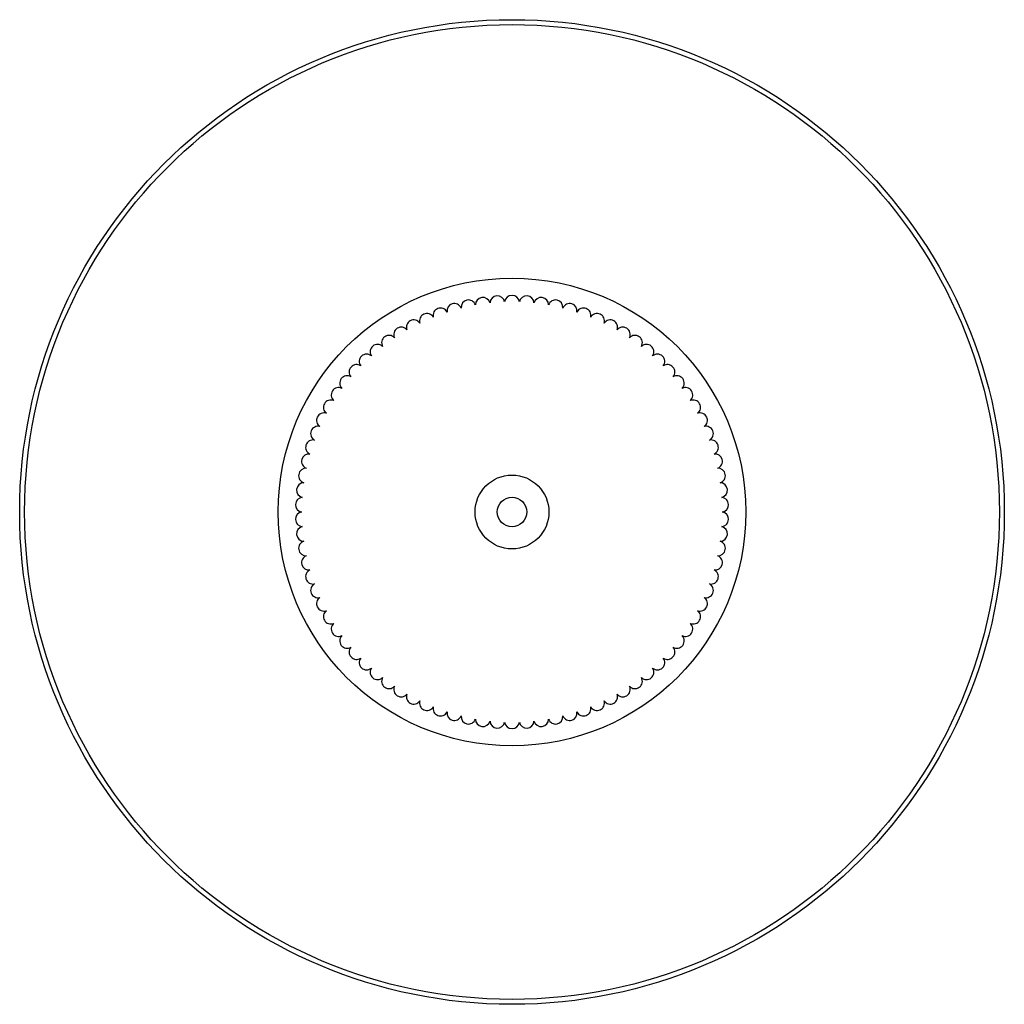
# Model space of a CAD drawing. Header units: millimetres. Extents: x -200 to 200, y -200 to 200.
import ezdxf

# ---------------------------------------------------------------- set-up
doc = ezdxf.new("R2010")
doc.units = ezdxf.units.MM

msp = doc.modelspace()

# ---------------------------------------------------------------- linework, layer by layer
at = {"color": 7, "linetype": 'Continuous', "lineweight": 25}
for radius in [200, 198, 95, 15, 6]:
    msp.add_circle((0, 0), radius, dxfattribs=at)
for centre, start, end in [((0, 85), 6.5759, 173.4241), ((-23.43, 81.71), 22.5759, 189.4241), ((-17.67, 83.14), 18.5759, 185.4241), ((-11.83, 84.17), 14.5759, 181.4241), ((-5.93, 84.79), 10.5759, 177.4241), ((5.93, 84.79), 2.5759, 169.4241), ((11.83, 84.17), 358.5759, 165.4241), ((17.67, 83.14), 354.5759, 161.4241), ((23.43, 81.71), 350.5759, 157.4241), ((-34.57, 77.65), 30.5759, 197.4241), ((-29.07, 79.87), 26.5759, 193.4241), ((29.07, 79.87), 346.5759, 153.4241), ((34.57, 77.65), 342.5759, 149.4241), ((-39.91, 75.05), 34.5759, 201.4241), ((39.91, 75.05), 338.5759, 145.4241), ((-45.04, 72.08), 38.5759, 205.4241), ((45.04, 72.08), 334.5759, 141.4241), ((-54.64, 65.11), 46.5759, 213.4241), ((-49.96, 68.77), 42.5759, 209.4241), ((49.96, 68.77), 330.5759, 137.4241), ((54.64, 65.11), 326.5759, 133.4241), ((-59.05, 61.14), 50.5759, 217.4241), ((59.05, 61.14), 322.5759, 129.4241), ((-63.17, 56.88), 54.5759, 221.4241), ((63.17, 56.88), 318.5759, 125.4241), ((-66.98, 52.33), 58.5759, 225.4241), ((66.98, 52.33), 314.5759, 121.4241), ((-70.47, 47.53), 62.5759, 229.4241), ((70.47, 47.53), 310.5759, 117.4241), ((-73.61, 42.5), 66.5759, 233.4241), ((73.61, 42.5), 306.5759, 113.4241), ((-76.4, 37.26), 70.5759, 237.4241), ((76.4, 37.26), 302.5759, 109.4241), ((-78.81, 31.84), 74.5759, 241.4241), ((78.81, 31.84), 298.5759, 105.4241), ((-80.84, 26.27), 78.5759, 245.4241), ((80.84, 26.27), 294.5759, 101.4241), ((-82.48, 20.56), 82.5759, 249.4241), ((82.48, 20.56), 290.5759, 97.4241), ((-83.71, 14.76), 86.5759, 253.4241), ((83.71, 14.76), 286.5759, 93.4241), ((-84.53, 8.88), 90.5759, 257.4241), ((84.53, 8.88), 282.5759, 89.4241), ((-84.95, 2.97), 94.5759, 261.4241), ((84.95, 2.97), 278.5759, 85.4241), ((84.95, -2.97), 274.5759, 81.4241), ((-84.95, -2.97), 98.5759, 265.4241), ((-84.53, -8.88), 102.5759, 269.4241), ((84.53, -8.88), 270.5759, 77.4241), ((-83.71, -14.76), 106.5759, 273.4241), ((83.71, -14.76), 266.5759, 73.4241), ((-82.48, -20.56), 110.5759, 277.4241), ((82.48, -20.56), 262.5759, 69.4241), ((-80.84, -26.27), 114.5759, 281.4241), ((80.84, -26.27), 258.5759, 65.4241), ((-78.81, -31.84), 118.5759, 285.4241), ((78.81, -31.84), 254.5759, 61.4241), ((-76.4, -37.26), 122.5759, 289.4241), ((76.4, -37.26), 250.5759, 57.4241), ((-73.61, -42.5), 126.5759, 293.4241), ((73.61, -42.5), 246.5759, 53.4241), ((-70.47, -47.53), 130.5759, 297.4241), ((70.47, -47.53), 242.5759, 49.4241), ((-66.98, -52.33), 134.5759, 301.4241), ((66.98, -52.33), 238.5759, 45.4241), ((-63.17, -56.88), 138.5759, 305.4241), ((63.17, -56.88), 234.5759, 41.4241), ((-59.05, -61.14), 142.5759, 309.4241), ((59.05, -61.14), 230.5759, 37.4241), ((-54.64, -65.11), 146.5759, 313.4241), ((54.64, -65.11), 226.5759, 33.4241), ((-49.96, -68.77), 150.5759, 317.4241), ((49.96, -68.77), 222.5759, 29.4241), ((-45.04, -72.08), 154.5759, 321.4241), ((45.04, -72.08), 218.5759, 25.4241), ((-39.91, -75.05), 158.5759, 325.4241), ((39.91, -75.05), 214.5759, 21.4241), ((-34.57, -77.65), 162.5759, 329.4241), ((-29.07, -79.87), 166.5759, 333.4241), ((29.07, -79.87), 206.5759, 13.4241), ((34.57, -77.65), 210.5759, 17.4241), ((-23.43, -81.71), 170.5759, 337.4241), ((-17.67, -83.14), 174.5759, 341.4241), ((17.67, -83.14), 198.5759, 5.4241), ((23.43, -81.71), 202.5759, 9.4241), ((-11.83, -84.17), 178.5759, 345.4241), ((-5.93, -84.79), 182.5759, 349.4241), ((0, -85), 186.5759, 353.4241), ((5.93, -84.79), 190.5759, 357.4241), ((11.83, -84.17), 194.5759, 1.4241)]:
    msp.add_arc(centre, 3, start, end, dxfattribs=at)

doc.saveas('drawing.dxf')
